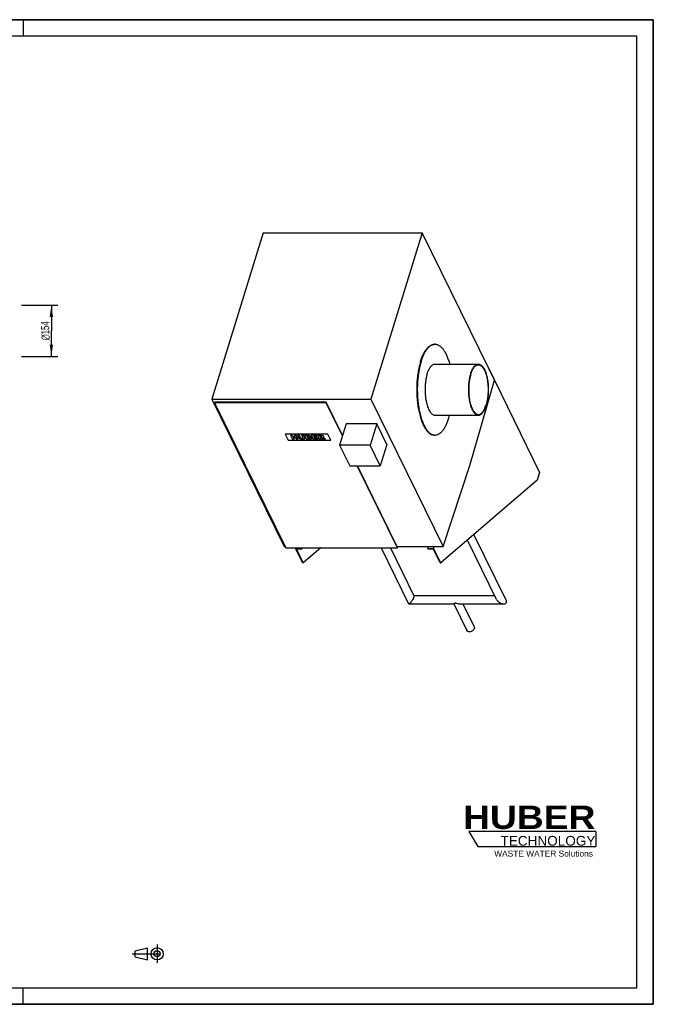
# Model space of a CAD drawing. Header units: millimetres. Extents: x 0 to 4200, y 0 to 2970.
# Tile 2 of 2: x 2290 to 4200, y 0 to 2970. Entities that reach past the tile are written whole.
import ezdxf

# ---------------------------------------------------------------- set-up
doc = ezdxf.new("R2010")
doc.units = ezdxf.units.MM
doc.header["$LTSCALE"] = 231
doc.linetypes.add('CENTER', pattern=[0.6, 0.375, -0.075, 0.075, -0.075])
doc.layers.get('0').update_dxf_attribs({"linetype": 'CONTINUOUS'})
for name, color, linetype in [('_2D-BEM', 7, 'CONTINUOUS'), ('_ACHSEN', 7, 'CONTINUOUS'), ('_KURVEN', 7, 'CONTINUOUS'), ('HUBER_Logo_BL0', 7, 'CONTINUOUS')]:
    doc.layers.add(name, color=color, linetype=linetype)
doc.styles.get("Standard").update_dxf_attribs({"font": 'txt', "width": 0.7})
doc.styles.add('TEXTSTYLE_2', font='ariblk.ttf')
doc.styles.add('TEXTSTYLE_3', font='arial.ttf')
doc.styles.add('TEXTSTYLE_4', font='gdt', dxfattribs={"width": 0.7})
doc.dimstyles.new('DIMSTYLE_1', dxfattribs={"dimtxt": 25, "dimasz": 35, "dimexe": 2, "dimexo": 1, "dimtad": 1, "dimdec": 1, "dimtxsty": 'STANDARD', "dimblk": '_FILLED', "dimblk1": '_FILLED', "dimblk2": '_FILLED', "dimcen": 0.09, "dimadec": 1, "dimazin": 2, "dimtp": 0.5, "dimtm": 0.5, "dimtfac": 1, "dimtdec": 1, "dimtofl": 0, "dimtmove": 0, "dimatfit": 3, "dimldrblk": '_FILLED', "dimfxl": 1, "dimtolj": 1, "dimarcsym": 0})

# ---------------------------------------------------------------- blocks, each defined once
blk = doc.blocks.new('HUBER_LOGO_BL0', base_point=(3837.5, 503.7))
at = {"layer": 'HUBER_Logo_BL0', "color": 5, "linetype": 'CONTINUOUS'}
for p, q in [((4026.4, 521), (3643.9, 521)), ((3643.9, 521), (3670.9, 476)), ((4026.4, 521), (4026.4, 476)), ((3670.9, 476), (4026.4, 476))]:
    blk.add_line(p, q, dxfattribs=at)
at = {"layer": 'HUBER_Logo_BL0', "color": 2, "linetype": 'CONTINUOUS', "attachment_point": 3, "line_spacing_factor": 0.78}
for s, insert, char_height, width, style in [('HUBER\\P\\fArial;\\H29.25;TECHNOLOGY ', (4025.4, 599.1), 70.2, 387.672, 'TEXTSTYLE_2'), ('WASTE WATER Solutions', (4018, 463.6), 18, 297.033, 'TEXTSTYLE_3')]:
    blk.add_mtext(s, dxfattribs=dict(at, insert=insert, char_height=char_height, width=width, style=style))
blk = doc.blocks.new('_FILLED')
at = {"color": 0, "linetype": 'BYBLOCK'}
blk.add_solid([(0, 0), (-1, 0.143), (-1, -0.143)], dxfattribs=at)
blk = doc.blocks.new('*D1')
at = {"layer": '_2D-BEM', "color": 2, "linetype": 'CONTINUOUS'}
for p, q in [((2295, 2108.4), (2405, 2108.4)), ((2385, 2108.4), (2385, 2031.4)), ((2385, 1954.4), (2385, 2031.4)), ((2295, 1954.4), (2405, 1954.4))]:
    blk.add_line(p, q, dxfattribs=at)
at = {"layer": '_2D-BEM', "color": 2, "linetype": 'CONTINUOUS', "xscale": 35, "yscale": 35, "zscale": 35}
for p, rotation in [((2385, 2108.4), 90), ((2385, 1954.4), 270)]:
    blk.add_blockref('_FILLED', p, dxfattribs=dict(at, rotation=rotation))
at = {"layer": '_2D-BEM', "color": 2, "linetype": 'CONTINUOUS', "insert": (2353.8, 2031.4), "char_height": 25, "width": 127.679, "attachment_point": 2, "rotation": 90, "line_spacing_factor": 0.9, "style": 'TEXTSTYLE_4'}
blk.add_mtext('{\\fgdt;n}\\ftxt;154', dxfattribs=at)
blk = doc.blocks.new('PROJEKTIONSMETHODE_1_BL1', base_point=(2680, 152.5))
at = {"color": 2, "linetype": 'CENTER'}
for p, q in [((2703.8, 180), (2703.8, 125)), ((2628.7, 152.5), (2731.3, 152.5))]:
    blk.add_line(p, q, dxfattribs=at)
at = {"color": 2, "linetype": 'CONTINUOUS'}
for p, q in [((2637.8, 161.7), (2674.5, 170.8)), ((2637.8, 143.3), (2637.8, 161.7)), ((2674.5, 134.2), (2674.5, 170.8)), ((2637.8, 143.3), (2674.5, 134.2))]:
    blk.add_line(p, q, dxfattribs=at)
for radius in [18.3, 9.17]:
    blk.add_circle((2703.8, 152.5), radius, dxfattribs=at)

msp = doc.modelspace()

# ---------------------------------------------------------------- linework, layer by layer
at = {"color": 7, "linetype": 'CONTINUOUS'}
for p, q in [((0, 2970), (4200, 2970)), ((4200, 0), (4200, 2970)), ((3704.75, 1915.45), (3704.76, 1915.45)), ((3704.75, 1915.44), (3704.76, 1915.45)), ((3704.76, 1915.45), (3720.93, 1882.5)), ((3720.93, 1882.5), (3857.28, 1604.65)), ((2877.26, 1814.68), (2877.74, 1816.25)), ((2877.26, 1814.68), (3092.31, 1376.45)), ((3213.44, 1814.68), (2877.26, 1814.68)), ((3213.93, 1816.25), (2877.74, 1816.25)), ((3213.44, 1814.68), (3213.93, 1816.25)), ((3262.65, 1714.41), (3213.44, 1814.68)), ((3263.14, 1715.97), (3213.93, 1816.25)), ((3273.97, 1751.03), (3254.12, 1686.8)), ((3366.08, 1751.03), (3273.97, 1751.03)), ((3366.08, 1751.03), (3346.23, 1686.8)), ((3396.58, 1688.87), (3366.08, 1751.03)), ((3254.12, 1686.8), (3284.63, 1624.64)), ((3346.23, 1686.8), (3254.12, 1686.8)), ((3376.73, 1624.64), (3346.23, 1686.8)), ((3396.58, 1688.87), (3376.73, 1624.64)), ((3284.63, 1624.64), (3376.73, 1624.64)), ((3428.5, 1376.45), (3306.7, 1624.64)), ((3428.98, 1378.01), (3307.96, 1624.64)), ((3857.28, 1604.65), (3850.02, 1581.15)), ((3850.02, 1581.15), (3559.08, 1331.44)), ((3727.4, 1221.25), (3639.47, 1400.44)), ((3756.15, 1219.41), (3659.06, 1417.26)), ((3092.31, 1376.45), (3428.5, 1376.45)), ((3121.41, 1374.96), (3121.87, 1376.45)), ((3142.77, 1331.44), (3121.41, 1374.96)), ((3121.41, 1374.96), (3139.83, 1374.96)), ((3123.86, 1373.71), (3140.44, 1373.71)), ((3144.61, 1331.44), (3123.86, 1373.71)), ((3139.83, 1374.96), (3140.29, 1376.45)), ((3139.83, 1374.96), (3140.44, 1373.71)), ((3140.44, 1373.71), (3141.29, 1376.45)), ((3197.04, 1376.45), (3144.61, 1331.44)), ((3379.53, 1376.45), (3462, 1208.4)), ((3407.38, 1376.45), (3478.13, 1232.26)), ((3428.5, 1376.45), (3428.98, 1378.01)), ((3521.23, 1381.17), (3519.31, 1374.96)), ((3519.31, 1374.96), (3519.92, 1373.71)), ((3519.31, 1374.96), (3537.73, 1374.96)), ((3519.92, 1373.71), (3536.5, 1373.71)), ((3557.24, 1331.44), (3536.5, 1373.71)), ((3537.73, 1374.96), (3539.65, 1381.17)), ((3559.08, 1331.44), (3537.73, 1374.96)), ((3142.77, 1331.44), (3144.61, 1331.44)), ((3557.24, 1331.44), (3559.08, 1331.44)), ((3477.85, 1232.83), (3721.72, 1232.83)), ((3462.91, 1207.83), (3598.76, 1207.83)), ((3598.13, 1207.83), (3637.4, 1127.8)), ((3613.08, 1207.83), (3748.93, 1207.83)), ((3625.98, 1207.83), (3659.85, 1138.81)), ((0, 0), (4200, 0))]:
    msp.add_line(p, q, dxfattribs=at)
at = {"color": 3, "linetype": 'CONTINUOUS'}
for p, q in [((4200, 2970), (0, 2970)), ((2300, 2970), (2300, 2920)), ((4200, 2970), (4200, 0)), ((2300, 0), (2300, 50)), ((4200, 0), (0, 0))]:
    msp.add_line(p, q, dxfattribs=at)
at = {"color": 5, "linetype": 'CONTINUOUS'}
for p, q in [((4150, 2920), (50, 2920)), ((4150, 50), (4150, 2920)), ((50, 50), (4150, 50))]:
    msp.add_line(p, q, dxfattribs=at)
at = {"color": 7, "linetype": 'CONTINUOUS'}
for points, knots in [([(3477.76, 1228.1), (3477.5, 1227.25), (3476.84, 1225.49), (3475.23, 1222.04), (3472.92, 1218.03), (3470.41, 1214.44), (3468.45, 1212.04), (3467.5, 1211.01), (3467.04, 1210.54)], [0, 0, 0, 0, 0.1291426, 0.2710752, 0.5512502, 0.7977616, 0.9047735, 1, 1, 1, 1]), ([(3478.13, 1232.26), (3478.23, 1232.06), (3478.35, 1231.54), (3478.34, 1230.62), (3478.14, 1229.44), (3477.91, 1228.57), (3477.76, 1228.1)], [0, 0, 0, 0, 0.1560663, 0.3698822, 0.6513657, 1, 1, 1, 1]), ([(3727.4, 1221.25), (3727.98, 1220.07), (3729.44, 1217.84), (3733.08, 1214), (3736.41, 1211.73), (3738.75, 1210.54)], [0, 0, 0, 0, 0.2486346, 0.5011177, 1, 1, 1, 1]), ([(3757.1, 1212.56), (3757.27, 1213.09), (3757.45, 1214.21), (3757.35, 1215.95), (3756.9, 1217.71), (3756.43, 1218.85), (3756.15, 1219.41)], [0, 0, 0, 0, 0.232859, 0.4780074, 0.7345741, 1, 1, 1, 1]), ([(3462.91, 1207.83), (3462.72, 1207.83), (3462.33, 1207.91), (3462.08, 1208.23), (3462, 1208.4)], [0, 0, 0, 0, 0.4882799, 1, 1, 1, 1]), ([(3467.04, 1210.54), (3466.65, 1210.15), (3465.92, 1209.45), (3464.82, 1208.59), (3463.85, 1208.02), (3463.19, 1207.83), (3462.91, 1207.83)], [0, 0, 0, 0, 0.3279609, 0.6054072, 0.8293178, 1, 1, 1, 1]), ([(3602.89, 1210.54), (3602.51, 1210.15), (3601.77, 1209.45), (3600.68, 1208.59), (3599.7, 1208.02), (3599.05, 1207.83), (3598.76, 1207.83)], [0, 0, 0, 0, 0.3279603, 0.605407, 0.8293177, 1, 1, 1, 1]), ([(3613.08, 1207.83), (3611.36, 1207.83), (3607.82, 1208.41), (3604.51, 1209.72), (3602.89, 1210.54)], [0, 0, 0, 0, 0.4866489, 1, 1, 1, 1]), ([(3738.75, 1210.54), (3740.37, 1209.72), (3743.68, 1208.41), (3747.21, 1207.83), (3748.93, 1207.83)], [0, 0, 0, 0, 0.5133513, 1, 1, 1, 1]), ([(3748.93, 1207.83), (3749.82, 1207.83), (3751.56, 1207.98), (3754, 1208.78), (3755.7, 1210.05), (3756.65, 1211.39), (3756.98, 1212.16), (3757.1, 1212.56)], [0, 0, 0, 0, 0.2626907, 0.5132352, 0.7547881, 0.8760855, 1, 1, 1, 1]), ([(3660.14, 1133.31), (3659.44, 1131.05), (3657.06, 1127.93), (3652.88, 1125.19), (3649.21, 1123.81), (3645.48, 1123.35), (3642.02, 1123.85), (3639.57, 1125.11), (3638.14, 1126.54), (3637.62, 1127.37), (3637.4, 1127.8)], [0, 0, 0, 0, 0.2511899, 0.3904354, 0.5300913, 0.6636721, 0.7863862, 0.8970111, 0.9490764, 1, 1, 1, 1]), ([(3659.85, 1138.81), (3660.25, 1138), (3660.71, 1136.13), (3660.43, 1134.23), (3660.14, 1133.31)], [0, 0, 0, 0, 0.4826062, 1, 1, 1, 1])]:
    msp.add_open_spline(points, degree=3, knots=knots, dxfattribs=at)
at = {"layer": '_ACHSEN', "color": 7, "linetype": 'CONTINUOUS'}
for p, q in [((3023.86, 2326.95), (2868.94, 1825.62)), ((3023.86, 2326.95), (3502.82, 2326.95)), ((3502.82, 2326.95), (3347.89, 1825.62)), ((3704.75, 1915.45), (3502.82, 2326.95)), ((3539.93, 1991.06), (3541.77, 1991.06)), ((3541.77, 1931.06), (3672.57, 1931.06)), ((3720.92, 1882.5), (3704.75, 1915.45)), ((3646.51, 1625.62), (3720.92, 1882.5)), ((2868.94, 1825.62), (3087.05, 1381.17)), ((2868.94, 1825.62), (3347.89, 1825.62)), ((3347.89, 1825.62), (3566, 1381.17)), ((3541.77, 1777.06), (3672.57, 1777.06)), ((3539.93, 1717.06), (3541.77, 1717.06)), ((3566, 1381.17), (3646.51, 1625.62)), ((3087.05, 1381.17), (3089.99, 1381.17)), ((3427.43, 1381.17), (3566, 1381.17))]:
    msp.add_line(p, q, dxfattribs=at)
for centre, radius, start, end in [((3541.78, 1970.21), 20.85, 90.00535, 95.04578), ((3383.61, 1830.55), 209.24, 342.86567, 345.18906), ((3541.78, 1737.92), 20.85, 264.95463, 269.99465)]:
    msp.add_arc(centre, radius, start, end, dxfattribs=at)
for points, knots in [([(3498.14, 1939.22), (3499.34, 1943.1), (3501.88, 1950.48), (3506.3, 1960.78), (3511.14, 1969.75), (3516.36, 1977.28), (3521.88, 1983.29), (3527.69, 1987.71), (3533.73, 1990.44), (3537.92, 1991.06), (3539.93, 1991.06)], [0, 0, 0, 0, 0.1727978, 0.3318911, 0.4763649, 0.6058593, 0.7207763, 0.8225781, 0.9141488, 1, 1, 1, 1]), ([(3499.98, 1939.22), (3501.14, 1942.96), (3503.58, 1950.09), (3507.81, 1960.06), (3512.44, 1968.81), (3517.41, 1976.24), (3522.68, 1982.27), (3528.21, 1986.84), (3533.95, 1989.86), (3537.99, 1990.81), (3539.94, 1990.98)], [0, 0, 0, 0, 0.1708689, 0.3287629, 0.4728205, 0.6026565, 0.7185296, 0.8215842, 0.9141547, 1, 1, 1, 1]), ([(3541.77, 1991.06), (3542.86, 1991.06), (3545.06, 1990.89), (3549.5, 1989.84), (3555.06, 1987.11), (3561.28, 1981.94), (3567.16, 1974.94), (3572.65, 1966.19), (3577.69, 1955.82), (3582.2, 1943.97), (3584.73, 1935.51), (3585.9, 1931.07)], [0, 0, 0, 0, 0.0412174, 0.0832736, 0.1727176, 0.2734516, 0.3883809, 0.5187796, 0.6647547, 0.8255948, 1, 1, 1, 1]), ([(3498.14, 1939.22), (3496.53, 1934.01), (3493.65, 1923.08), (3490.37, 1905.97), (3488.05, 1887.85), (3486.73, 1869.08), (3486.43, 1850.01), (3487.17, 1831.03), (3488.92, 1812.49), (3491.65, 1794.76), (3495.31, 1778.18), (3499.82, 1763.06), (3505.1, 1749.7), (3511.05, 1738.34), (3516.68, 1730.43), (3521.48, 1725.4), (3526.05, 1721.53), (3531, 1718.7), (3536.14, 1717.29), (3538.68, 1717.06), (3539.93, 1717.06)], [0, 0, 0, 0, 0.0673929, 0.1394082, 0.2149459, 0.2927949, 0.3716753, 0.4502775, 0.5272997, 0.6014864, 0.671668, 0.7368059, 0.7960453, 0.848788, 0.8948006, 0.9153766, 0.934447, 0.9687237, 0.9845686, 1, 1, 1, 1]), ([(3499.98, 1939.22), (3498.4, 1934.09), (3495.55, 1923.34), (3492.31, 1906.52), (3489.99, 1888.71), (3488.63, 1870.25), (3488.27, 1851.48), (3488.9, 1832.76), (3490.53, 1814.44), (3493.11, 1796.87), (3496.6, 1780.37), (3500.93, 1765.26), (3506.02, 1751.81), (3511.77, 1740.26), (3518.09, 1730.82), (3523.98, 1724.61), (3528.89, 1721), (3532.52, 1719.03), (3536.2, 1717.7), (3538.71, 1717.25), (3539.94, 1717.14)], [0, 0, 0, 0, 0.0668233, 0.1381779, 0.2130086, 0.2901534, 0.3683838, 0.4464405, 0.5230693, 0.5970561, 0.6672644, 0.7326755, 0.7924377, 0.8459298, 0.8928551, 0.9333904, 0.9515381, 0.9684994, 0.984542, 1, 1, 1, 1]), ([(3518.29, 1901.93), (3518.96, 1904.11), (3520.39, 1908.26), (3522.87, 1914.04), (3525.59, 1919.08), (3528.52, 1923.32), (3531.63, 1926.7), (3534.89, 1929.18), (3538.29, 1930.71), (3540.64, 1931.06), (3541.77, 1931.06)], [0, 0, 0, 0, 0.1727977, 0.3318911, 0.4763649, 0.6058593, 0.7207763, 0.8225781, 0.9141488, 1, 1, 1, 1]), ([(3649.08, 1901.93), (3649.75, 1904.11), (3651.18, 1908.26), (3653.66, 1914.04), (3656.39, 1919.08), (3659.31, 1923.32), (3662.42, 1926.7), (3665.68, 1929.18), (3669.08, 1930.71), (3671.43, 1931.06), (3672.57, 1931.06)], [0, 0, 0, 0, 0.1727977, 0.3318911, 0.4763649, 0.6058593, 0.7207763, 0.8225781, 0.9141488, 1, 1, 1, 1]), ([(3672.57, 1931.06), (3673.27, 1931.06), (3674.69, 1930.93), (3677.59, 1930.14), (3681.19, 1928.08), (3685.13, 1924.25), (3688.8, 1919.1), (3692.14, 1912.72), (3695.11, 1905.21), (3697.65, 1896.71), (3699.7, 1887.4), (3701.24, 1877.43), (3702.56, 1863.44), (3702.72, 1849.19), (3701.72, 1835.07), (3700.42, 1824.89), (3698.58, 1815.27), (3696.96, 1809.13), (3696.05, 1806.2)], [0, 0, 0, 0, 0.0154332, 0.03128, 0.0655607, 0.1051535, 0.1511714, 0.2039203, 0.2631667, 0.3283121, 0.398502, 0.4726974, 0.5497286, 0.7071708, 0.7850289, 0.8605755, 0.9325992, 1, 1, 1, 1]), ([(3518.29, 1901.93), (3517.38, 1899), (3515.76, 1892.85), (3513.92, 1883.24), (3512.62, 1873.05), (3511.62, 1858.94), (3511.78, 1844.69), (3513.1, 1830.7), (3514.64, 1820.73), (3516.69, 1811.41), (3519.23, 1802.92), (3522.2, 1795.41), (3525.54, 1789.02), (3529.21, 1783.87), (3533.15, 1780.04), (3536.76, 1777.99), (3539.65, 1777.19), (3541.07, 1777.06), (3541.77, 1777.06)], [0, 0, 0, 0, 0.0674008, 0.1394245, 0.2149711, 0.2928292, 0.4502714, 0.5273026, 0.601498, 0.6716879, 0.7368333, 0.7960797, 0.8488286, 0.8948465, 0.9344393, 0.96872, 0.9845668, 1, 1, 1, 1]), ([(3649.08, 1901.93), (3648.17, 1899), (3646.55, 1892.85), (3644.71, 1883.24), (3643.41, 1873.05), (3642.41, 1858.94), (3642.57, 1844.69), (3643.89, 1830.7), (3645.43, 1820.73), (3647.48, 1811.41), (3650.02, 1802.92), (3652.99, 1795.41), (3656.33, 1789.02), (3660, 1783.87), (3663.94, 1780.04), (3667.55, 1777.99), (3670.44, 1777.19), (3671.86, 1777.06), (3672.57, 1777.06)], [0, 0, 0, 0, 0.0674008, 0.1394245, 0.2149711, 0.2928292, 0.4502714, 0.5273026, 0.601498, 0.6716879, 0.7368333, 0.7960797, 0.8488286, 0.8948465, 0.9344393, 0.96872, 0.9845668, 1, 1, 1, 1]), ([(3649.69, 1900.68), (3650.34, 1902.81), (3651.73, 1906.85), (3654.15, 1912.48), (3656.81, 1917.39), (3659.66, 1921.52), (3662.68, 1924.81), (3665.86, 1927.23), (3669.17, 1928.72), (3671.46, 1929.06), (3672.57, 1929.06)], [0, 0, 0, 0, 0.1727977, 0.3318911, 0.4763649, 0.6058593, 0.7207763, 0.8225781, 0.9141488, 1, 1, 1, 1]), ([(3672.57, 1929.06), (3673.25, 1929.06), (3674.64, 1928.94), (3677.45, 1928.16), (3680.96, 1926.16), (3684.8, 1922.43), (3688.37, 1917.41), (3691.63, 1911.19), (3694.52, 1903.88), (3697, 1895.61), (3699, 1886.53), (3700.49, 1876.82), (3701.78, 1863.19), (3701.93, 1849.32), (3700.97, 1835.56), (3699.7, 1825.65), (3697.9, 1816.28), (3696.33, 1810.3), (3695.44, 1807.44)], [0, 0, 0, 0, 0.0154332, 0.03128, 0.0655607, 0.1051535, 0.1511714, 0.2039203, 0.2631666, 0.3283121, 0.398502, 0.4726974, 0.5497286, 0.7071708, 0.7850289, 0.8605755, 0.9325992, 1, 1, 1, 1]), ([(3649.69, 1900.68), (3648.81, 1897.83), (3647.23, 1891.85), (3645.43, 1882.48), (3644.16, 1872.56), (3643.2, 1858.81), (3643.35, 1844.93), (3644.64, 1831.3), (3646.13, 1821.6), (3648.14, 1812.52), (3650.61, 1804.25), (3653.5, 1796.93), (3656.76, 1790.71), (3660.33, 1785.7), (3664.17, 1781.97), (3667.68, 1779.96), (3670.49, 1779.19), (3671.88, 1779.06), (3672.57, 1779.06)], [0, 0, 0, 0, 0.0674008, 0.1394245, 0.2149711, 0.2928292, 0.4502714, 0.5273026, 0.601498, 0.6716879, 0.7368334, 0.7960797, 0.8488286, 0.8948465, 0.9344393, 0.96872, 0.9845668, 1, 1, 1, 1]), ([(3672.57, 1779.06), (3673.67, 1779.06), (3675.96, 1779.41), (3679.27, 1780.9), (3682.45, 1783.32), (3685.47, 1786.61), (3688.33, 1790.73), (3690.98, 1795.64), (3693.4, 1801.28), (3694.79, 1805.32), (3695.44, 1807.44)], [0, 0, 0, 0, 0.0858512, 0.1774219, 0.2792237, 0.3941407, 0.5236351, 0.6681089, 0.8272023, 1, 1, 1, 1]), ([(3672.57, 1777.06), (3673.7, 1777.06), (3676.05, 1777.42), (3679.45, 1778.95), (3682.71, 1781.43), (3685.82, 1784.81), (3688.75, 1789.04), (3691.47, 1794.08), (3693.95, 1799.87), (3695.38, 1804.02), (3696.05, 1806.2)], [0, 0, 0, 0, 0.0858512, 0.1774219, 0.2792237, 0.3941407, 0.5236351, 0.6681089, 0.8272023, 1, 1, 1, 1]), ([(3541.77, 1717.06), (3543.79, 1717.06), (3547.98, 1717.69), (3554.02, 1720.42), (3559.82, 1724.83), (3565.35, 1730.85), (3570.56, 1738.38), (3575.41, 1747.35), (3579.83, 1757.64), (3582.37, 1765.02), (3583.57, 1768.9)], [0, 0, 0, 0, 0.0858512, 0.1774219, 0.2792237, 0.3941407, 0.5236351, 0.6681089, 0.8272022, 1, 1, 1, 1])]:
    msp.add_open_spline(points, degree=3, knots=knots, dxfattribs=at)
at = {"layer": '_KURVEN', "color": 4, "linetype": 'CONTINUOUS'}
for p, q in [((3218.51, 1719.89), (3089.57, 1719.89)), ((3089.57, 1719.89), (3098.72, 1701.24)), ((3098.72, 1701.24), (3227.67, 1701.24)), ((3111.43, 1716.78), (3105.74, 1716.78)), ((3105.74, 1716.78), (3111.84, 1704.35)), ((3113.57, 1712.43), (3111.43, 1716.78)), ((3111.84, 1704.35), (3117.54, 1704.35)), ((3119.79, 1712.43), (3113.57, 1712.43)), ((3115.07, 1709.38), (3121.29, 1709.38)), ((3117.54, 1704.35), (3115.07, 1709.38)), ((3117.65, 1716.78), (3119.79, 1712.43)), ((3123.37, 1716.78), (3117.65, 1716.78)), ((3121.29, 1709.38), (3123.76, 1704.35)), ((3129.47, 1704.35), (3123.37, 1716.78)), ((3123.76, 1704.35), (3129.47, 1704.35)), ((3132.85, 1716.78), (3127.17, 1716.78)), ((3127.17, 1716.78), (3130.8, 1709.37)), ((3136.57, 1709.19), (3132.85, 1716.78)), ((3139.14, 1716.78), (3142.87, 1709.19)), ((3144.82, 1716.78), (3139.14, 1716.78)), ((3148.46, 1709.37), (3144.82, 1716.78)), ((3148.6, 1716.78), (3154.7, 1704.35)), ((3159.26, 1716.78), (3148.6, 1716.78)), ((3154.7, 1704.35), (3164.53, 1704.35)), ((3156.74, 1711.9), (3155.58, 1714.26)), ((3155.58, 1714.26), (3158.1, 1714.26)), ((3159.21, 1711.9), (3156.74, 1711.9)), ((3159.14, 1707.02), (3157.9, 1709.54)), ((3157.9, 1709.54), (3160.79, 1709.54)), ((3162.04, 1707.02), (3159.14, 1707.02)), ((3183.85, 1716.78), (3168.6, 1716.78)), ((3168.6, 1716.78), (3174.7, 1704.35)), ((3174.7, 1704.35), (3190.23, 1704.35)), ((3176.57, 1712.15), (3175.6, 1714.12)), ((3175.6, 1714.12), (3185.15, 1714.12)), ((3185.43, 1712.15), (3176.57, 1712.15)), ((3179.02, 1707.16), (3177.82, 1709.61)), ((3177.82, 1709.61), (3186.68, 1709.61)), ((3188.85, 1707.16), (3179.02, 1707.16)), ((3185.15, 1714.12), (3183.85, 1716.78)), ((3186.68, 1709.61), (3185.43, 1712.15)), ((3196.76, 1716.78), (3187.27, 1716.78)), ((3187.27, 1716.78), (3193.37, 1704.35)), ((3190.23, 1704.35), (3188.85, 1707.16)), ((3193.37, 1704.35), (3199.09, 1704.35)), ((3194.22, 1714.27), (3196.72, 1714.27)), ((3195.46, 1711.74), (3194.22, 1714.27)), ((3197.86, 1711.74), (3195.46, 1711.74)), ((3199.09, 1704.35), (3196.61, 1709.39)), ((3196.61, 1709.39), (3197.11, 1709.39)), ((3200.15, 1708.15), (3205.06, 1704.35)), ((3205.06, 1704.35), (3211.49, 1704.35)), ((3211.49, 1704.35), (3206.96, 1707.94)), ((3227.67, 1701.24), (3218.51, 1719.89))]:
    msp.add_line(p, q, dxfattribs=at)
for points in [[(3132.36, 1707.26), (3131.62, 1708.06), (3131.1, 1708.76), (3130.8, 1709.37)], [(3134.28, 1705.83), (3133.45, 1706.3), (3132.82, 1706.77), (3132.36, 1707.26)], [(3136.76, 1704.76), (3135.92, 1705.02), (3135.09, 1705.37), (3134.28, 1705.83)], [(3136.57, 1709.19), (3136.9, 1708.51), (3137.44, 1707.98), (3138.18, 1707.6)], [(3139.66, 1704.26), (3138.56, 1704.35), (3137.59, 1704.51), (3136.76, 1704.76)], [(3138.18, 1707.6), (3138.92, 1707.22), (3139.79, 1707.03), (3140.78, 1707.03)], [(3142.66, 1704.13), (3141.75, 1704.13), (3140.75, 1704.18), (3139.66, 1704.26)], [(3140.78, 1707.03), (3141.76, 1707.03), (3142.44, 1707.22), (3142.81, 1707.59)], [(3146.43, 1704.55), (3145.46, 1704.28), (3144.2, 1704.13), (3142.66, 1704.13)], [(3142.81, 1707.59), (3143.18, 1707.97), (3143.2, 1708.5), (3142.87, 1709.19)], [(3148.21, 1705.58), (3147.72, 1705.08), (3147.13, 1704.75), (3146.43, 1704.55)], [(3148.96, 1707.29), (3148.94, 1706.64), (3148.7, 1706.07), (3148.21, 1705.58)], [(3148.46, 1709.37), (3148.82, 1708.63), (3148.98, 1707.94), (3148.96, 1707.29)], [(3160.05, 1713.95), (3159.6, 1714.16), (3158.95, 1714.26), (3158.1, 1714.26)], [(3159.21, 1711.9), (3160.09, 1711.9), (3160.66, 1712), (3160.91, 1712.21)], [(3159.26, 1716.78), (3161.03, 1716.78), (3162.53, 1716.48), (3163.78, 1715.89)], [(3161, 1713.11), (3160.82, 1713.46), (3160.51, 1713.75), (3160.05, 1713.95)], [(3163.04, 1709.2), (3162.53, 1709.42), (3161.78, 1709.54), (3160.79, 1709.54)], [(3160.91, 1712.21), (3161.16, 1712.41), (3161.19, 1712.72), (3161, 1713.11)], [(3162.04, 1707.02), (3163.02, 1707.02), (3163.66, 1707.13), (3163.94, 1707.37)], [(3164.08, 1708.32), (3163.9, 1708.68), (3163.55, 1708.98), (3163.04, 1709.2)], [(3163.78, 1715.89), (3165.03, 1715.29), (3165.87, 1714.56), (3166.29, 1713.68)], [(3163.94, 1707.37), (3164.23, 1707.6), (3164.27, 1707.92), (3164.08, 1708.32)], [(3167, 1704.51), (3165.78, 1704.4), (3164.95, 1704.35), (3164.53, 1704.35)], [(3166.21, 1711.79), (3165.93, 1711.44), (3165.39, 1711.16), (3164.63, 1710.96)], [(3164.63, 1710.96), (3166.06, 1710.74), (3167.2, 1710.38), (3168.09, 1709.85)], [(3166.29, 1713.68), (3166.66, 1712.95), (3166.63, 1712.32), (3166.21, 1711.79)], [(3168.96, 1704.92), (3168.57, 1704.74), (3167.91, 1704.6), (3167, 1704.51)], [(3168.09, 1709.85), (3168.97, 1709.32), (3169.61, 1708.67), (3170, 1707.88)], [(3170.18, 1706.15), (3169.98, 1705.63), (3169.58, 1705.22), (3168.96, 1704.92)], [(3170, 1707.88), (3170.31, 1707.24), (3170.37, 1706.65), (3170.18, 1706.15)], [(3199, 1713.94), (3198.52, 1714.16), (3197.75, 1714.27), (3196.72, 1714.27)], [(3196.76, 1716.78), (3198.51, 1716.78), (3199.91, 1716.68), (3200.94, 1716.47)], [(3198.65, 1709.1), (3198.14, 1709.29), (3197.63, 1709.39), (3197.11, 1709.39)], [(3197.86, 1711.74), (3198.11, 1711.74), (3198.59, 1711.79), (3199.29, 1711.91)], [(3200.15, 1708.15), (3199.52, 1708.64), (3199.03, 1708.95), (3198.65, 1709.1)], [(3200.02, 1713.02), (3199.82, 1713.42), (3199.49, 1713.73), (3199, 1713.94)], [(3199.29, 1711.91), (3199.63, 1711.96), (3199.87, 1712.09), (3200.01, 1712.3)], [(3200.01, 1712.3), (3200.15, 1712.5), (3200.15, 1712.75), (3200.02, 1713.02)], [(3200.94, 1716.47), (3201.97, 1716.27), (3202.9, 1715.89), (3203.74, 1715.34)], [(3204.61, 1710.32), (3204.22, 1710.12), (3203.63, 1709.96), (3202.84, 1709.83)], [(3202.84, 1709.83), (3203.6, 1709.67), (3204.18, 1709.52), (3204.55, 1709.37)], [(3203.74, 1715.34), (3204.58, 1714.79), (3205.2, 1714.12), (3205.59, 1713.33)], [(3204.55, 1709.37), (3204.82, 1709.27), (3205.22, 1709.05), (3205.79, 1708.71)], [(3205.8, 1711.54), (3205.62, 1711.04), (3205.21, 1710.63), (3204.61, 1710.32)], [(3205.59, 1713.33), (3205.93, 1712.63), (3205.99, 1712.04), (3205.8, 1711.54)], [(3205.79, 1708.71), (3206.34, 1708.38), (3206.73, 1708.13), (3206.96, 1707.94)]]:
    msp.add_open_spline(points, degree=3, dxfattribs=at)

# ---------------------------------------------------------------- block references
at = {"color": 2, "linetype": 'CONTINUOUS'}
msp.add_blockref('PROJEKTIONSMETHODE_1_BL1', (2680, 152.5), dxfattribs=at)
at = {"layer": 'HUBER_Logo_BL0'}
msp.add_blockref('HUBER_LOGO_BL0', (3837.5, 503.74), dxfattribs=at)

# ---------------------------------------------------------------- dimensions: what is measured, and where the dimension line sits
at = {"layer": '_2D-BEM', "color": 2, "linetype": 'CONTINUOUS'}
dim = msp.add_linear_dim(base=(2385.03, 2108.4), p1=(2294.03, 1954.4), p2=(2294.03, 2108.4), angle=90, text='%%c<>', dimstyle='DIMSTYLE_1', dxfattribs=at)
dim.commit()
dim.dimension.update_dxf_attribs({"geometry": '*D1', "text_midpoint": (2385.03, 2031.4), "dimtype": 160})

doc.saveas('drawing.dxf')
